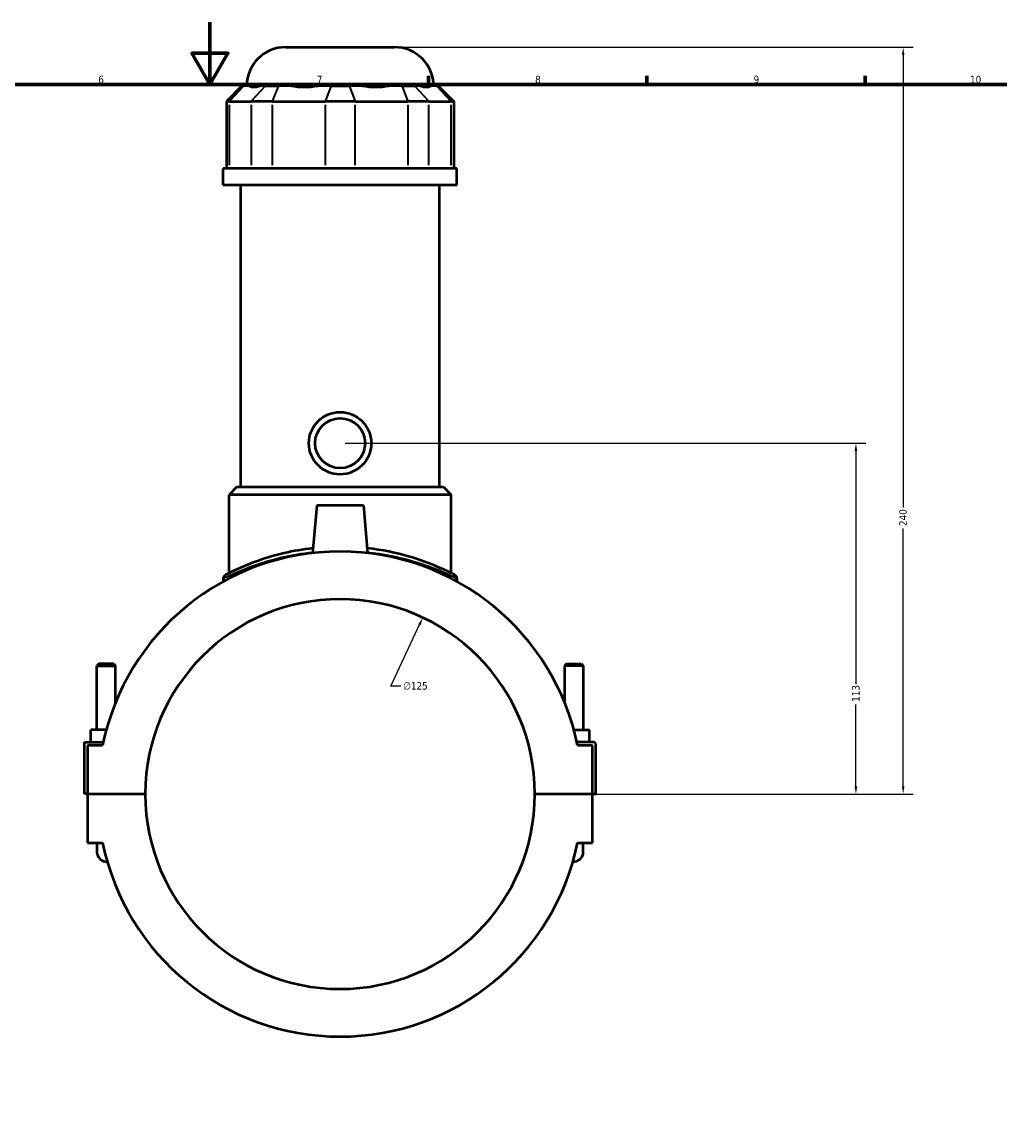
# Model space of a CAD drawing. Header units: millimetres. Extents: x -252 to 972, y -114 to 1160.
# Tile 5 of 7: x 360 to 674, y 240 to 594. Entities that reach past the tile are written whole.
import ezdxf

# ---------------------------------------------------------------- set-up
doc = ezdxf.new("R2010")
doc.units = ezdxf.units.MM
for name, color, linetype, lineweight in [('Border (ANSI)', 7, 'Continuous', 70), ('Dimension (ANSI)', 7, 'Continuous', 25), ('Visible (ANSI)', 7, 'Continuous', 50), ('Visible Narrow (ANSI)', 7, 'Continuous', 35)]:
    doc.layers.add(name, color=color, linetype=linetype, lineweight=lineweight)
doc.styles.add('Note Text (ANSI)', font='tahoma.ttf')
doc.dimstyles.new('Default - mm (ANSI)', dxfattribs={"dimtxt": 2.4, "dimasz": 2.5, "dimexe": 3.175, "dimexo": 1.6002, "dimgap": 0.8, "dimtad": 0, "dimtoh": 1, "dimdec": 0, "dimrnd": 1e-08, "dimzin": 4, "dimdsep": 46, "dimtxsty": 'Note Text (ANSI)', "dimcen": 0.09, "dimdle": 10, "dimclrd": 256, "dimclre": 256, "dimclrt": 5, "dimadec": 1, "dimazin": 1, "dimtfac": 1.27, "dimtofl": 0, "dimtmove": 0, "dimatfit": 3, "dimfxl": 1, "dimtolj": 1, "dimtzin": 4, "dimlwd": -1, "dimlwe": -1, "dimarcsym": 0})

# ---------------------------------------------------------------- blocks, each defined once
blk = doc.blocks.new('Borders Default Border')
at = {"layer": 'Border (ANSI)'}
for p, q in [((490.58, 574), (490.58, 576.8)), ((560.67, 574), (560.67, 576.8)), ((630.75, 574), (630.75, 576.8))]:
    blk.add_line(p, q, dxfattribs=at)
at = {"layer": 'Border (ANSI)', "flags": 128}
for points in [[(420.5, 594), (420.5, 574), (414.73, 584), (426.27, 584), (420.5, 574)], [(20, 20), (20, 574), (821, 574), (821, 20), (20, 20)]]:
    blk.add_lwpolyline(points, dxfattribs=at)
at = {"layer": 'Border (ANSI)', "color": 5, "true_color": 0x0000ff, "char_height": 2.4, "attachment_point": 7, "style": 'Note Text (ANSI)'}
for s, insert in [('6', (384.69, 574.35)), ('7', (454.8, 574.4)), ('8', (524.84, 574.35)), ('9', (594.92, 574.35)), ('10', (664.35, 574.35))]:
    blk.add_mtext(s, dxfattribs=dict(at, insert=insert))
blk = doc.blocks.new('*D6')
at = {"layer": 'Defpoints', "color": 0, "transparency": 16777216}
for p in [(488.82, 403.02), (435.73, 289.86)]:
    blk.add_point(p, dxfattribs=at)
at = {"layer": 'Dimension (ANSI)', "transparency": 16777216}
for p, q in [((478.52, 381.06), (487.76, 400.76)), ((481.71, 381.06), (478.52, 381.06))]:
    blk.add_line(p, q, dxfattribs=at)
blk.add_solid([(487.38, 400.94), (488.13, 400.58), (488.82, 403.02)], dxfattribs=at)
at = {"layer": 'Dimension (ANSI)', "color": 5, "transparency": 16777216, "insert": (482.51, 382.36), "char_height": 2.4, "attachment_point": 1, "style": 'Note Text (ANSI)'}
blk.add_mtext('\\A1;∅125', dxfattribs=at)
blk = doc.blocks.new('*D10')
at = {"layer": 'Defpoints', "color": 0, "transparency": 16777216}
for p in [(462.27, 458.94), (627.75, 458.94), (524.77, 346.44)]:
    blk.add_point(p, dxfattribs=at)
at = {"layer": 'Dimension (ANSI)', "transparency": 16777216}
for p, q in [((463.87, 458.94), (630.93, 458.94)), ((627.75, 456.44), (627.75, 381.67)), ((627.75, 348.94), (627.75, 375.21)), ((526.37, 346.44), (630.93, 346.44))]:
    blk.add_line(p, q, dxfattribs=at)
for points in [[(627.33, 456.44), (628.17, 456.44), (627.75, 458.94)], [(627.33, 348.94), (628.17, 348.94), (627.75, 346.44)]]:
    blk.add_solid(points, dxfattribs=at)
at = {"layer": 'Dimension (ANSI)', "color": 5, "transparency": 16777216, "insert": (626.5, 376.01), "char_height": 2.4, "attachment_point": 1, "rotation": 90, "style": 'Note Text (ANSI)'}
blk.add_mtext('\\A1;113', dxfattribs=at)
blk = doc.blocks.new('*D11')
at = {"layer": 'Defpoints', "color": 0, "transparency": 16777216}
for p in [(479.77, 585.94), (642.9, 585.94), (524.77, 346.44)]:
    blk.add_point(p, dxfattribs=at)
at = {"layer": 'Dimension (ANSI)', "transparency": 16777216}
for p, q in [((481.37, 585.94), (646.08, 585.94)), ((642.9, 583.44), (642.9, 438.29)), ((642.9, 348.94), (642.9, 431.59)), ((526.37, 346.44), (646.08, 346.44))]:
    blk.add_line(p, q, dxfattribs=at)
for points in [[(642.49, 583.44), (643.32, 583.44), (642.9, 585.94)], [(642.49, 348.94), (643.32, 348.94), (642.9, 346.44)]]:
    blk.add_solid(points, dxfattribs=at)
at = {"layer": 'Dimension (ANSI)', "color": 5, "transparency": 16777216, "insert": (641.65, 432.39), "char_height": 2.4, "attachment_point": 1, "rotation": 90, "style": 'Note Text (ANSI)'}
blk.add_mtext('\\A1;240', dxfattribs=at)

msp = doc.modelspace()

# ---------------------------------------------------------------- linework, layer by layer
at = {"layer": 'Visible (ANSI)'}
for p, q in [((444.77, 585.94), (479.77, 585.94)), ((430.8, 573.55), (425.8, 568.55)), ((430.8, 573.55), (431.37, 573.55)), ((433.12, 573.55), (431.37, 573.55)), ((438.39, 573.55), (436.64, 573.55)), ((438.39, 573.55), (442.45, 573.55)), ((446.68, 573.55), (442.45, 573.55)), ((459.4, 573.55), (455.18, 573.55)), ((459.4, 573.55), (465.14, 573.55)), ((469.37, 573.55), (465.14, 573.55)), ((482.09, 573.55), (477.87, 573.55)), ((482.09, 573.55), (486.15, 573.55)), ((487.9, 573.55), (486.15, 573.55)), ((493.17, 573.55), (491.42, 573.55)), ((493.17, 573.55), (493.74, 573.55)), ((493.74, 573.55), (498.74, 568.55)), ((426.75, 568.55), (425.8, 568.55)), ((425.8, 568.55), (425.8, 547)), ((426.75, 568.55), (433.78, 568.55)), ((440.54, 568.55), (433.78, 568.55)), ((440.54, 568.55), (457.49, 568.55)), ((467.06, 568.55), (457.49, 568.55)), ((467.06, 568.55), (484.01, 568.55)), ((490.77, 568.55), (484.01, 568.55)), ((490.77, 568.55), (497.79, 568.55)), ((498.74, 568.55), (497.79, 568.55)), ((498.74, 568.55), (498.74, 547)), ((499.77, 547), (424.77, 547)), ((424.77, 541.69), (424.77, 547)), ((499.77, 541.69), (499.77, 547)), ((499.77, 541.69), (424.77, 541.69)), ((430.4, 444.94), (430.4, 541.69)), ((494.15, 444.94), (494.15, 541.69)), ((429.15, 444.94), (426.65, 442.44)), ((429.15, 444.94), (495.4, 444.94)), ((495.4, 444.94), (497.9, 442.44)), ((497.9, 442.44), (426.65, 442.44)), ((426.65, 417.29), (426.65, 442.44)), ((497.9, 417.29), (497.9, 442.44)), ((454.77, 438.94), (453.44, 423.71)), ((469.77, 438.94), (454.77, 438.94)), ((469.77, 438.94), (471.11, 423.71)), ((424.77, 415.56), (424.77, 414.58)), ((499.77, 415.56), (499.77, 414.58)), ((384.87, 388.16), (384.27, 387.56)), ((384.27, 387.56), (390.27, 387.56)), ((384.27, 367.06), (384.27, 387.56)), ((389.67, 388.16), (384.87, 388.16)), ((389.67, 388.16), (390.27, 387.56)), ((390.27, 375.85), (390.27, 387.56)), ((534.87, 388.16), (534.27, 387.56)), ((540.27, 387.56), (534.27, 387.56)), ((534.27, 387.56), (534.27, 375.85)), ((534.87, 388.16), (539.67, 388.16)), ((539.67, 388.16), (540.27, 387.56)), ((540.27, 387.56), (540.27, 367.06)), ((382.27, 363.06), (382.27, 367.06)), ((387.27, 367.06), (382.27, 367.06)), ((387.28, 367.06), (387.27, 367.06)), ((387.27, 367.03), (387.27, 367.06)), ((537.26, 367.06), (537.27, 367.06)), ((537.27, 367.03), (537.27, 367.06)), ((537.27, 367.06), (542.27, 367.06)), ((542.27, 363.06), (542.27, 367.06)), ((380.27, 363.06), (386.3, 363.06)), ((380.27, 346.49), (380.27, 363.06)), ((386.08, 362.06), (381.27, 362.06)), ((381.27, 362.06), (381.27, 346.49)), ((543.77, 363.06), (538.25, 363.06)), ((543.27, 362.06), (538.46, 362.06)), ((543.27, 346.49), (543.27, 362.06)), ((544.27, 346.49), (544.27, 362.56)), ((381.27, 346.49), (380.27, 346.49)), ((381.27, 346.49), (399.77, 346.49)), ((381.27, 346.39), (381.27, 330.81)), ((399.77, 346.39), (381.27, 346.39)), ((384.27, 346.39), (384.27, 346.49)), ((390.27, 346.39), (390.27, 346.49)), ((524.77, 346.49), (543.27, 346.49)), ((543.27, 346.39), (524.77, 346.39)), ((534.27, 346.49), (534.27, 346.39)), ((540.27, 346.49), (540.27, 346.39)), ((543.27, 346.49), (544.27, 346.49)), ((543.27, 330.81), (543.27, 346.39)), ((381.27, 330.81), (386.08, 330.81)), ((384.27, 330.81), (384.27, 327.81)), ((538.46, 330.81), (543.27, 330.81)), ((540.27, 327.81), (540.27, 330.81))]:
    msp.add_line(p, q, dxfattribs=at)
for radius in [10, 8]:
    msp.add_circle((462.27, 458.94), radius, dxfattribs=at)
for centre, radius, start, end in [((444.77, 573.44), 12.5, 90, 179.4958), ((479.77, 573.44), 12.5, 0.5042, 90), ((462.27, 346.44), 77.78, 11.5896, 168.4104), ((426.02, 415.56), 1.25, 117.6744, 180), ((498.52, 415.56), 1.25, 0, 62.3256), ((462.27, 346.44), 62.5, 0.0458, 179.9542), ((543.77, 362.56), 0.5, 0, 90), ((462.27, 346.44), 62.5, 180.0458, 359.9542), ((462.27, 346.44), 77.78, 191.5896, 348.4104), ((387.27, 327.81), 3, 180, 275.5056), ((537.27, 327.81), 3, 264.4944, 0)]:
    msp.add_arc(centre, radius, start, end, dxfattribs=at)
for points, knots in [([(433.12, 573.55), (433.49, 573.31), (434, 573.2), (434.56, 573.2), (435.12, 573.2), (435.83, 573.31), (436.64, 573.55)], [-0.4379883, -0.4379883, -0.4379883, -0.4379883, 0, 0, 0, 0.4379883, 0.4379883, 0.4379883, 0.4379883]), ([(446.68, 573.55), (448.02, 573.31), (449.44, 573.2), (450.79, 573.2), (452.14, 573.2), (453.65, 573.31), (455.18, 573.55)], [-0.4379883, -0.4379883, -0.4379883, -0.4379883, 0, 0, 0, 0.4379883, 0.4379883, 0.4379883, 0.4379883]), ([(469.37, 573.55), (470.89, 573.31), (472.4, 573.2), (473.75, 573.2), (475.1, 573.2), (476.53, 573.31), (477.87, 573.55)], [-0.4379883, -0.4379883, -0.4379883, -0.4379883, 0, 0, 0, 0.4379883, 0.4379883, 0.4379883, 0.4379883]), ([(487.9, 573.55), (488.72, 573.31), (489.43, 573.2), (489.99, 573.2), (490.55, 573.2), (491.05, 573.31), (491.42, 573.55)], [-0.4379883, -0.4379883, -0.4379883, -0.4379883, 0, 0, 0, 0.4379883, 0.4379883, 0.4379883, 0.4379883]), ([(453.58, 425.26), (450.35, 424.9), (447.25, 424.36), (440.72, 422.85), (437.45, 421.81), (431.36, 419.55), (428.79, 418.34), (426.29, 417.11), (425.71, 416.81), (425.47, 416.68), (425.44, 416.67), (425.44, 416.67)], [18.117778, 18.117778, 18.117778, 18.117778, 19.100151, 19.100151, 20.354901, 20.354901, 21.88022, 21.88022, 22.780004, 22.780004, 23.008115, 23.008115, 23.008115, 23.008115]), ([(499.1, 416.67), (499.1, 416.67), (498.68, 416.89), (496.86, 417.81), (495.29, 418.57), (490.83, 420.46), (487.78, 421.62), (480.32, 423.77), (475.79, 424.73), (470.97, 425.26)], [11.504063, 11.504063, 11.504063, 11.504063, 12.447471, 12.447471, 13.591701, 13.591701, 14.926702, 14.926702, 16.394371, 16.394371, 16.394371, 16.394371])]:
    msp.add_open_spline(points, degree=3, knots=knots, dxfattribs=at)
at = {"layer": 'Visible Narrow (ANSI)'}
for p, q in [((431.14, 573.3), (426.99, 568.8)), ((438.16, 573.3), (434.01, 568.8)), ((442.36, 573.3), (440.64, 568.8)), ((459.31, 573.3), (457.59, 568.8)), ((465.24, 573.3), (466.96, 568.8)), ((482.19, 573.3), (483.91, 568.8)), ((486.38, 573.3), (490.54, 568.8)), ((493.4, 573.3), (497.56, 568.8)), ((426.75, 548.08), (426.75, 567.47)), ((433.78, 567.47), (433.78, 548.08)), ((440.54, 548.08), (440.54, 567.47)), ((457.49, 567.47), (457.49, 548.08)), ((467.06, 548.08), (467.06, 567.47)), ((484.01, 567.47), (484.01, 548.08)), ((490.77, 548.08), (490.77, 567.47)), ((497.79, 567.47), (497.79, 548.08))]:
    msp.add_line(p, q, dxfattribs=at)
msp.add_arc((498.52, 415.56), 1.25, 3.1163, 59.2094, dxfattribs=at)
for points, knots in [([(424.77, 415.56), (424.77, 415.56), (424.8, 415.57), (425.04, 415.7), (425.63, 416), (428.18, 417.21), (430.8, 418.4), (437, 420.62), (440.33, 421.64), (446.99, 423.13), (450.16, 423.67), (453.47, 424.02)], [-23.008115, -23.008115, -23.008115, -23.008115, -22.780004, -22.780004, -21.88022, -21.88022, -20.354901, -20.354901, -19.100151, -19.100151, -18.112817, -18.112817, -18.112817, -18.112817]), ([(471.08, 424.02), (476.01, 423.5), (480.64, 422.55), (488.25, 420.43), (491.35, 419.3), (495.89, 417.44), (497.49, 416.68), (499.34, 415.78), (499.77, 415.56), (499.77, 415.56)], [-16.399332, -16.399332, -16.399332, -16.399332, -14.926702, -14.926702, -13.591701, -13.591701, -12.447471, -12.447471, -11.504063, -11.504063, -11.504063, -11.504063])]:
    msp.add_open_spline(points, degree=3, knots=knots, dxfattribs=at)

# ---------------------------------------------------------------- block references
msp.add_blockref('Borders Default Border', (0, 0))

# ---------------------------------------------------------------- dimensions: what is measured, and where the dimension line sits
at = {"layer": 'Dimension (ANSI)'}
for base, p2, picture, middle in [((642.90256372, 585.93987151), (479.77372929, 585.93987151), '*D11', (642.90256372, 434.93987151)), ((627.75000131, 458.93987151), (462.27324528, 458.93987151), '*D10', (627.75000131, 378.43987151))]:
    dim = msp.add_linear_dim(base=base, p1=(524.77324528, 346.43987151), p2=p2, angle=90, dimstyle='Default - mm (ANSI)', override={"dimgap": 0.8, "dimtoh": 0, "dimdec": 0, "dimtol": 0, "dimlim": 0, "dimtp": 0, "dimtm": 0, "dimtdec": 2, "dimatfit": 1}, dxfattribs=at)
    dim.commit()
    dim.dimension.update_dxf_attribs({"geometry": picture, "text_midpoint": middle, "dimtype": 160})
dim = msp.add_diameter_dim_2p(p1=(435.73, 289.86), p2=(488.82, 403.02), dimstyle='Default - mm (ANSI)', override={"dimgap": 0.8, "dimtih": 1, "dimdec": 0, "dimlfac": 1, "dimtol": 0, "dimlim": 0, "dimtp": 0, "dimtm": 0, "dimtdec": 2}, dxfattribs=at)
dim.commit()
dim.dimension.update_dxf_attribs({"geometry": '*D6', "text_midpoint": (486.36, 381.06), "dimtype": 163})

doc.saveas('drawing.dxf')
